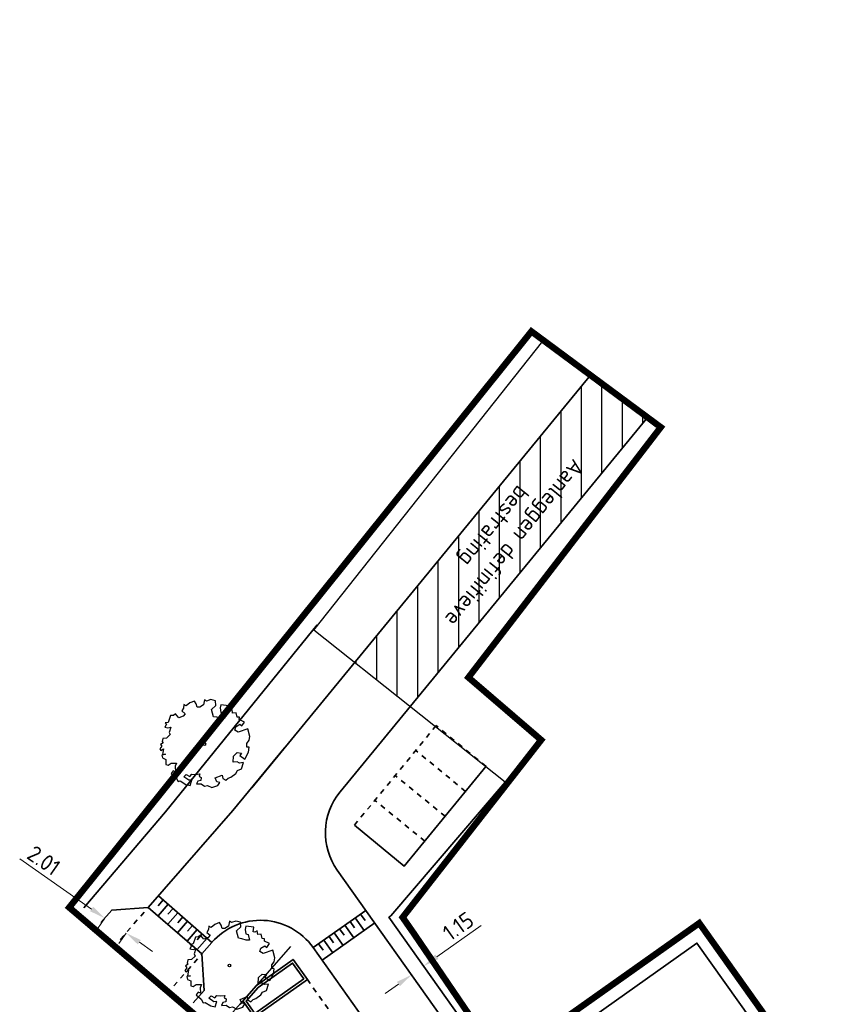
# Model space of a CAD drawing. Header units: metres. Extents: x 133860 to 134314, y 432787 to 433419.
# Tile 11 of 25: x 133860 to 133924, y 433173 to 433249. Entities that reach past the tile are written whole.
import ezdxf

# ---------------------------------------------------------------- set-up
doc = ezdxf.new("R2010")
doc.units = ezdxf.units.M
doc.linetypes.add('ACAD_ISO02W100', pattern=[15, 12, -3])
doc.linetypes.add('XX-HIDDEN', pattern=[4, 2, -2])
doc.layers.get('DEFPOINTS').update_dxf_attribs({"color": 201, "lineweight": 0})
for name, color, linetype, lineweight in [('B-WE-KG-WERKGRENS-G', 7, 'XX-WERKGRENS', 35), ('N-XX-GR-BOOM-S', 90, 'Continuous', 25), ('N-XX-GR-HAAG-G', 90, 'GR-HAAG1', 35), ('N-XX-VH-KANTOPSLUITING_ACHTERKANTBAND-G', 50, 'Continuous', 35), ('N-XX-VH-MATERIAALGRENS-G', 7, 'XX-HIDDEN', 35), ('X-XX-AL-M', 7, 'Continuous', 18)]:
    doc.layers.add(name, color=color, linetype=linetype, lineweight=lineweight)
doc.layers.add('B-XX-AL-ARC-bebouwing', color=254, linetype='Continuous')
doc.layers.add('X-XX-AL-HULPLIJNEN', color=211, linetype='Continuous', plot=False)
doc.styles.add('NLCS-ISO-M500-T25', font='NLCS-ISO.ttf', dxfattribs={"height": 1.25})
doc.linetypes.add('GR-HAAG1', pattern='A,6,[176,NLCS.shx,S=0.125,R=0,X=0,Y=0],-2', length=8)
doc.linetypes.add('XX-WERKGRENS', pattern='A,0,[137,NLCS.SHX,S=0.5,R=0,X=0,Y=0],-30', length=30)
doc.dimstyles.new('NLCS-M500-T25-PIJL_L2_H1', dxfattribs={"dimscale": 0.5, "dimtxt": 2.5, "dimasz": 2.5, "dimexe": 2, "dimexo": 2, "dimgap": 0.7, "dimtad": 1, "dimzin": 0, "dimdsep": 46, "dimtxsty": 'NLCS-ISO-M500-T25', "dimcen": 2.5, "dimdle": 2, "dimclrd": 256, "dimclre": 256, "dimclrt": 7, "dimadec": 1, "dimazin": 0, "dimtfac": 1, "dimtdec": 3, "dimtofl": 0, "dimtmove": 0, "dimatfit": 3, "dimfxl": 2, "dimfxlon": 1, "dimtfillclr": 256, "dimtolj": 1, "dimtzin": 0, "dimlwd": -1, "dimlwe": -1, "dimarcsym": 0})

# ---------------------------------------------------------------- blocks, each defined once
blk = doc.blocks.new('*D183')
at = {"layer": 'DEFPOINTS', "color": 0, "transparency": 16777216}
for p in [(133891.801, 433176.015), (133891.801, 433176.015), (133890.863, 433175.35)]:
    blk.add_point(p, dxfattribs=at)
at = {"layer": 'X-XX-AL-M', "transparency": 16777216}
for p, q in [((133892.821, 433176.738), (133896.245, 433179.17)), ((133891.801, 433176.015), (133892.38, 433175.199)), ((133890.864, 433175.349), (133891.443, 433174.534)), ((133889.844, 433174.625), (133888.825, 433173.902))]:
    blk.add_line(p, q, dxfattribs=at)
for points in [[(133892.7, 433176.908), (133892.941, 433176.569), (133891.801, 433176.015)], [(133889.724, 433174.795), (133889.965, 433174.456), (133890.864, 433175.349)]]:
    blk.add_solid(points, dxfattribs=at)
at = {"layer": 'X-XX-AL-M', "color": 7, "transparency": 16777216, "insert": (133894.478, 433179.111), "char_height": 1.25, "attachment_point": 5, "rotation": 35.37437, "style": 'NLCS-ISO-M500-T25'}
blk.add_mtext('\\A1;1.15', dxfattribs=at)
blk = doc.blocks.new('SGR-BOOM_06')
at = {"linetype": 'Continuous', "flags": 128}
blk.add_lwpolyline([(2.7, 3.52), (2.53, 3.94), (2.2, 4.06), (1.94, 4.52), (1.27, 4.69), (0.86, 4.52), (1.11, 4.27), (1.06, 3.81), (0.23, 3.98), (0.35, 4.32), (0.18, 4.69), (-0.15, 4.61), (-0.49, 4.69), (-1.15, 4.65), (-1.49, 4.48), (-1.95, 4.57), (-2.54, 4.11), (-2.12, 3.9), (-1.99, 3.64), (-1.58, 3.44), (-1.99, 2.89), (-2.54, 2.77), (-2.92, 3.1), (-2.62, 3.22), (-2.87, 3.86), (-3.63, 3.43), (-4, 3.02), (-3.79, 2.85), (-4, 2.51), (-4.42, 2.35), (-4.72, 2.05), (-5.01, 1.21), (-3.88, 0.92), (-3.71, 0.54), (-4, 0.29), (-4.51, 0.29), (-4.6, 0.56), (-5.09, 0.38), (-4.76, -0.17), (-4.93, -0.38), (-4.72, -0.54), (-4.88, -1.01), (-4.53, -1.18), (-4.72, -1.55), (-4.42, -1.59), (-4.29, -1.71), (-4.62, -2.11), (-3.92, -2.68), (-3.67, -2.43), (-3.46, -1.97), (-3.63, -1.76), (-3.42, -1.17), (-3.12, -1.34), (-2.79, -1.76), (-2.5, -2.01), (-2.79, -2.81), (-3.42, -2.93), (-3.67, -3.39), (-3.33, -3.77), (-2.83, -3.9), (-2.77, -4.02), (-2.71, -4.15), (-2.33, -3.73), (-1.83, -3.73), (-1.57, -3.9), (-1.7, -4.27), (-1.7, -4.61), (-1.15, -4.74), (-0.61, -4.69), (-0.49, -4.94), (-0.23, -4.65), (0.1, -4.48), (-0.06, -4.01), (0.27, -3.9), (0.77, -4.02), (0.86, -4.61), (1.15, -4.57), (1.44, -4.74), (2.07, -4.23), (2.37, -4.36), (2.32, -4.15), (2.66, -3.98), (2.41, -3.73), (2.11, -3.64), (2.57, -3.23), (2.62, -2.98), (3.16, -2.85), (3.54, -3.06), (3.79, -2.81), (3.77, -2.63), (4.12, -2.63), (4.12, -2.39), (4.46, -2.26), (4.46, -2.05), (4.08, -2.05), (4.54, -1.59), (4.25, -1.42), (4.63, -1.55), (4.75, -1.26), (4.54, -0.92), (4.84, -0.46), (4.67, -0.25), (4.25, -0.25), (3.75, 0.08), (4.08, 0.29), (4.38, 0.84), (4.54, 0.59), (4.88, 0.71), (4.67, 1.43), (4.71, 1.89), (4.5, 1.97), (4.16, 2.64), (3.83, 3.01), (3.37, 2.6), (3.66, 2.43), (3.91, 1.8), (3.54, 1.72), (3.33, 2.14), (2.99, 2.05), (2.66, 2.31), (2.24, 2.51), (2.45, 2.68), (2.32, 2.93), (2.53, 3.18), (2.87, 3.06), (3.16, 3.23)], close=True, dxfattribs=at)
blk.add_circle((0, 0), 0.15)
blk = doc.blocks.new('*D222')
at = {"layer": 'DEFPOINTS', "color": 0, "transparency": 16777216}
for p in [(133867.152, 433179.841), (133868.729, 433178.585), (133868.803, 433178.691)]:
    blk.add_point(p, dxfattribs=at)
at = {"layer": 'X-XX-AL-M', "transparency": 16777216}
for p, q in [((133866.052, 433180.449), (133860.478, 433184.33)), ((133867.078, 433179.735), (133866.506, 433178.914)), ((133868.729, 433178.585), (133868.158, 433177.765)), ((133869.755, 433177.871), (133870.781, 433177.157))]:
    blk.add_line(p, q, dxfattribs=at)
for points in [[(133866.171, 433180.62), (133865.933, 433180.278), (133867.078, 433179.735)], [(133869.874, 433178.042), (133869.636, 433177.7), (133868.729, 433178.585)]]:
    blk.add_solid(points, dxfattribs=at)
at = {"layer": 'X-XX-AL-M', "color": 7, "transparency": 16777216, "insert": (133862.348, 433184.216), "char_height": 1.25, "attachment_point": 5, "rotation": 325.15469, "style": 'NLCS-ISO-M500-T25'}
blk.add_mtext('\\A1;2.01', dxfattribs=at)

msp = doc.modelspace()

# ---------------------------------------------------------------- hatches: boundary and pattern name
at = {"layer": 'B-XX-AL-ARC-bebouwing'}
h = msp.add_hatch(dxfattribs=at)
h.set_pattern_fill('ANSI31', color=256, scale=0.5, angle=45)
h.paths.add_polyline_path([(133887.152, 433206.947), (133887.146, 433206.952), (133883.281, 433202.073)])
h.paths.add_polyline_path([(133890.744, 433196.147), (133909.156, 433218.576), (133904.707, 433221.826), (133886.436, 433199.568)])

# ---------------------------------------------------------------- linework, layer by layer
at = {"layer": 'B-WE-KG-WERKGRENS-G', "linetype": 'ACAD_ISO02W100', "ltscale": 0.2, "const_width": 0.5, "flags": 128}
msp.add_lwpolyline([(133876.119, 433170.393), (133877.601, 433171.792), (133886.823, 433158.862), (133877.946, 433152.192), (133905.866, 433113.146), (133909.714, 433104.864), (133925.215, 433080.405), (133929.948, 433077.023), (133960.91, 433027.75), (133993.38, 433046.759), (134012.691, 433058.563), (134011.841, 433058.277), (134028.125, 433067.541), (134027.375, 433068.849), (134030.06, 433070.532), (134094.013, 432964.89), (134091.108, 432963.131), (134090.481, 432964.163), (134087.559, 432962.387), (134088.413, 432961.012), (134077.63, 432949.53), (134078.824, 432947.621), (134057.722, 432935.011), (134066.81, 432919.871), (134071.968, 432925.868), (134089.993, 432936.255), (134089.828, 432936.526), (134105.835, 432946.078), (134108.265, 432945.632), (134160.348, 432859.973), (134159.989, 432857.745), (134144.013, 432847.922), (134143.712, 432847.181), (134143.712, 432847.181), (134125.745, 432836.425), (134112.574, 432828.259), (134111.172, 432829.463), (134106.776, 432825.214), (134107.813, 432824.152), (134105.604, 432821.255), (134122.744, 432796.236), (134123.883, 432796.885), (134132.076, 432787.735), (134133.141, 432788.699), (134135.653, 432790.291), (134137.641, 432790.089), (134146.495, 432795.532), (134128.036, 432825.414), (134167.744, 432849.325), (134181.483, 432826.755), (134184.931, 432828.731), (134220.703, 432851.248), (134220.703, 432851.248), (134208.544, 432870.966), (134243.719, 432892.344), (134244.801, 432892.868), (134244.702, 432893.039), (134255.087, 432899.603), (134259.849, 432891.768), (134259.849, 432891.768), (134271.831, 432873.596), (134283.708, 432881.402), (134278.548, 432889.497), (134289.255, 432898.638), (134237.086, 432958.184), (134236.053, 432957.231), (134176.814, 433055.649), (134176.596, 433057.613), (134184.443, 433067.451, 0.285341), (134187.793, 433121.123), (134182.407, 433130.652), (134178.658, 433139.514), (134131.008, 433218.593), (134131.184, 433220.239), (134137.991, 433224.332), (134139.16, 433224.558), (134147.057, 433229.244), (134167.516, 433242.252), (134166.906, 433244.94), (134170.758, 433255.827), (134123.531, 433334.918), (134124.125, 433338.316), (134075.594, 433418.255), (134070.69, 433410.108), (134069.726, 433406.115), (134069.585, 433403.493), (134070.514, 433401.991), (134066.97, 433398.118), (134064.196, 433396.052), (134062.557, 433394.861), (134060.862, 433393.544), (134055.746, 433389.219), (134055.62, 433385.638), (134058.821, 433380.453), (134060.176, 433379.677), (134062.477, 433377.628), (134068.493, 433367.239), (134069.718, 433365.583), (134086.166, 433375.661), (134113.988, 433328.809), (134115.761, 433329.788), (134133.828, 433299.857), (134113.768, 433287.824), (134123.045, 433272.178), (134143.074, 433284.053), (134158.161, 433259.191), (134156.58, 433253.71), (134151.403, 433250.669), (134152.916, 433248.117), (134148.779, 433245.664), (134140.868, 433241.112), (134139.795, 433240.371), (134139.721, 433239.669), (134138.546, 433239.024), (134137.939, 433239.2), (134134.418, 433237.066), (134134.437, 433236.567), (134133.261, 433235.921), (134132.558, 433235.995), (134124.156, 433230.674), (134122.947, 433230.929), (134039.96, 433370.22), (134031.347, 433363.971), (134032.232, 433363.571), (134040.705, 433349.507), (134042.959, 433345.177), (134114.625, 433225.07), (134098.399, 433214.922), (134061.859, 433192.69), (134003.35, 433289.641), (133957.003, 433230.386), (133980.382, 433193.5), (133998.156, 433204.411), (133997.717, 433205.125), (134013.217, 433214.905), (134015.369, 433211.187), (133999.827, 433201.688), (134005.138, 433193.038), (134004.433, 433192.603), (134019.821, 433167.873), (133994.289, 433152.336), (133995.197, 433150.879), (133992.315, 433149.042), (133992.402, 433147.598), (133991.415, 433146.979), (133990.828, 433147.269), (133989.676, 433146.546), (133989.631, 433146.146), (133988.275, 433144.923), (133987.514, 433145.298), (133982.75, 433142.305), (133982.554, 433141.37), (133981.416, 433140.645), (133980.772, 433140.986), (133979.607, 433140.244), (133979.409, 433139.299), (133978.245, 433138.557), (133976.957, 433139.297), (133965.146, 433131.906), (133957.722, 433143.515), (133955.914, 433146.774), (133942.349, 433138.295), (133913.168, 433179.354), (133897.868, 433168.512), (133890.989, 433178.624), (133890.167, 433179.801), (133900.911, 433193.564), (133895.27, 433198.414), (133910.184, 433217.825), (133900.154, 433225.259), (133864.317, 433180.57), (133864.317, 433180.57), (133875.618, 433170.924)], format="xyb", dxfattribs=at)
at = {"layer": 'B-XX-AL-ARC-bebouwing', "color": 1}
msp.add_lwpolyline([(133898.115, 433190.293), (133883.281, 433202.073), (133901.048, 433224.499), (133910.184, 433217.825), (133895.27, 433198.414), (133900.911, 433193.564)], close=True, dxfattribs=at)
at = {"layer": 'N-XX-GR-HAAG-G', "ltscale": 0.2, "flags": 128}
msp.add_lwpolyline([(133878.71, 433172.343), (133882.501, 433175.035), (133881.632, 433176.259), (133878.961, 433174.363), (133878.033, 433173.297)], close=True, dxfattribs=at)
at = {"layer": 'N-XX-VH-KANTOPSLUITING_ACHTERKANTBAND-G'}
for p, q in [((133878.464, 433189.856), (133904.737, 433221.862)), ((133885.314, 433189.532), (133909.161, 433218.583)), ((133896.717, 433191.444), (133896.717, 433191.444)), ((133889.241, 433179.913), (133898.115, 433190.293)), ((133895.134, 433189.509), (133895.134, 433189.509)), ((133893.55, 433187.575), (133893.551, 433187.574)), ((133891.966, 433185.64), (133891.967, 433185.64)), ((133885.101, 433183.465), (133895.961, 433168.169)), ((133871.219, 433180.699), (133871.613, 433181.152)), ((133871.201, 433179.919), (133871.99, 433180.823)), ((133871.955, 433179.261), (133872.744, 433180.165)), ((133871.972, 433180.042), (133872.367, 433180.494)), ((133883.239, 433177.452), (133887.316, 433180.346)), ((133872.708, 433178.604), (133873.497, 433179.508)), ((133872.726, 433179.384), (133873.12, 433179.837)), ((133883.933, 433176.473), (133888.01, 433179.368)), ((133886.093, 433179.478), (133886.44, 433178.988)), ((133886.5, 433179.767), (133887.195, 433178.789)), ((133886.908, 433180.057), (133887.255, 433179.567)), ((133873.461, 433177.946), (133874.25, 433178.85)), ((133873.479, 433178.727), (133873.874, 433179.179)), ((133884.87, 433178.609), (133885.564, 433177.631)), ((133885.277, 433178.899), (133885.625, 433178.41)), ((133885.685, 433179.188), (133886.38, 433178.21)), ((133874.215, 433177.289), (133875.004, 433178.193)), ((133874.233, 433178.069), (133874.627, 433178.522)), ((133884.054, 433178.03), (133884.749, 433177.052)), ((133884.462, 433178.32), (133884.809, 433177.831)), ((133883.225, 433177.471), (133914.554, 433133.345)), ((133883.646, 433177.741), (133883.994, 433177.252))]:
    msp.add_line(p, q, dxfattribs=at)
at = {"layer": 'N-XX-VH-KANTOPSLUITING_ACHTERKANTBAND-G', "ltscale": 0.3}
for points in [[(133865.458, 433180.552), (133871.79, 433187.985), (133883.545, 433202.495)], [(133873.933, 433173.163), (133874.784, 433174.138), (133874.592, 433176.96), (133870.448, 433180.576), (133877.009, 433188.096), (133880.997, 433192.941)], [(133886.425, 433186.946), (133890.294, 433183.778), (133896.649, 433191.52)], [(133874.592, 433176.96), (133875.381, 433177.864), (133871.237, 433181.48)], [(133866.772, 433179.406), (133867.61, 433180.366), (133870.448, 433180.576)], [(133889.241, 433179.913), (133889.103, 433179.815), (133897.947, 433167.359)], [(133898.75, 433167.696), (133912.986, 433177.803), (133919.354, 433168.834)], [(133878.663, 433172.064), (133882.78, 433174.988), (133881.68, 433176.538), (133878.826, 433174.512), (133877.543, 433173.052)], [(133892.846, 433152.088), (133896.964, 433155.011), (133897.543, 433154.196), (133893.424, 433151.274), (133877.774, 433173.316)]]:
    msp.add_lwpolyline(points, dxfattribs=at)
at = {"layer": 'N-XX-VH-KANTOPSLUITING_ACHTERKANTBAND-G'}
for centre, start, end in [((133889.178, 433186.359), 140.6181, 215.37437), ((133879.148, 433174.577), 35.37437, 138.89036)]:
    msp.add_arc(centre, 5, start, end, dxfattribs=at)
at = {"layer": 'N-XX-VH-MATERIAALGRENS-G', "ltscale": 0.2}
for p, q in [((133886.425, 433186.946), (133892.816, 433194.731)), ((133896.639, 433191.508), (133892.77, 433194.675)), ((133895.053, 433189.575), (133891.184, 433192.743)), ((133893.466, 433187.643), (133889.598, 433190.81)), ((133891.88, 433185.711), (133888.011, 433188.878)), ((133868.28, 433178.092), (133870.448, 433180.576)), ((133872.425, 433174.477), (133874.592, 433176.96)), ((133882.78, 433174.988), (133890.017, 433164.796))]:
    msp.add_line(p, q, dxfattribs=at)
at = {"layer": 'X-XX-AL-HULPLIJNEN'}
for p, q in [((133881.464, 433177.539), (133878.015, 433173.581)), ((133878.015, 433173.581), (133867.285, 433161.55))]:
    msp.add_line(p, q, dxfattribs=at)

# ---------------------------------------------------------------- block references
at = {"layer": 'N-XX-GR-BOOM-S', "xscale": 0.6955700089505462, "yscale": 0.6955700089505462, "zscale": 0.6955700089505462, "rotation": 213.0148718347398}
for p in [(133874.795, 433193.238), (133876.734, 433176.058)]:
    msp.add_blockref('SGR-BOOM_06', p, dxfattribs=at)

# ---------------------------------------------------------------- texts
at = {"layer": 'X-XX-AL-M', "color": 7, "insert": (133897.927, 433209.595, -1.456), "char_height": 1.25, "attachment_point": 5, "rotation": 231.1051, "style": 'NLCS-ISO-M500-T25'}
msp.add_mtext('\\A1;Aanleggen definitieve\\Pbestrating', dxfattribs=at)

# ---------------------------------------------------------------- dimensions: what is measured, and where the dimension line sits
at = {"layer": 'X-XX-AL-M'}
dim = msp.add_linear_dim(base=(133868.729, 433178.585), p1=(133867.152, 433179.841), p2=(133868.803, 433178.691), angle=325.15469, dimstyle='NLCS-M500-T25-PIJL_L2_H1', dxfattribs=at)
dim.commit()
dim.dimension.update_dxf_attribs({"geometry": '*D222', "text_midpoint": (133861.791, 433183.416), "dimtype": 161})
dim = msp.add_aligned_dim(p1=(133890.863, 433175.35), p2=(133891.801, 433176.015), distance=-0.001, dimstyle='NLCS-M500-T25-PIJL_L2_H1', dxfattribs=at)
dim.commit()
dim.dimension.update_dxf_attribs({"geometry": '*D183', "text_midpoint": (133894.478, 433179.111)})

doc.saveas('drawing.dxf')
